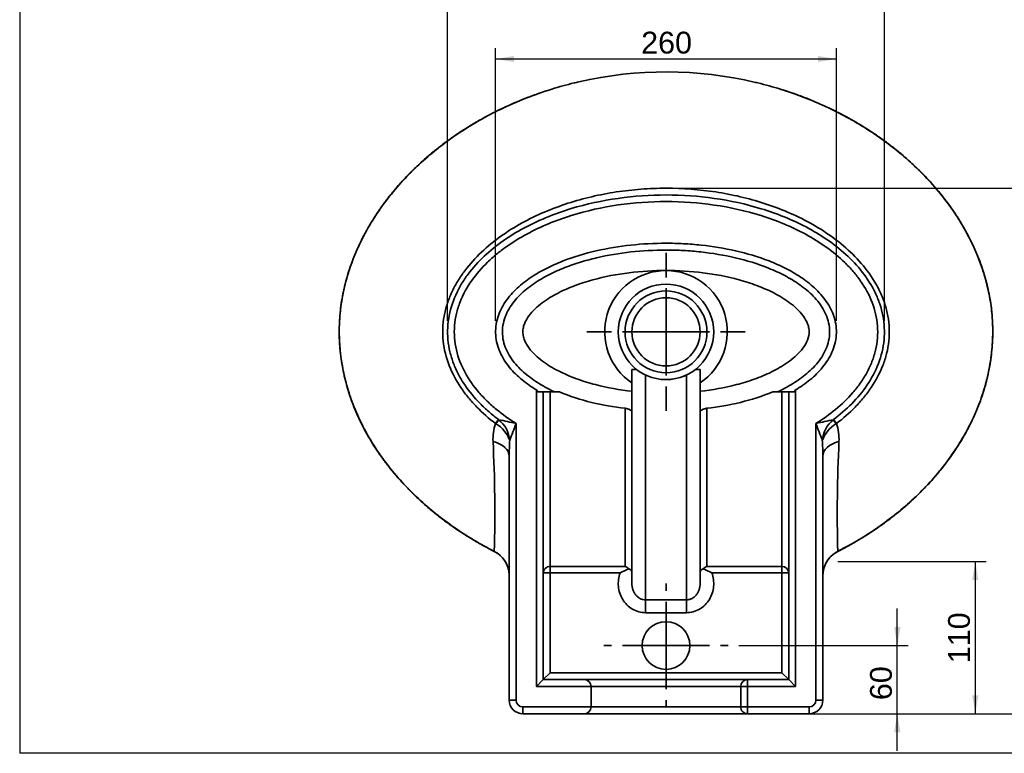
# Paper-space layout 'Foglio1' of a CAD drawing. Header units: millimetres. Extents: x 87 to 2279, y 58 to 1623.
# Tile 1 of 6: x 87 to 809, y 58 to 596. Entities that reach past the tile are written whole.
import ezdxf
from ezdxf.enums import TextEntityAlignment as Align
from ezdxf.lldxf.tags import DXFTag

# ---------------------------------------------------------------- set-up
doc = ezdxf.new("R2010")
doc.units = ezdxf.units.MM
for name, color, linetype in [('1', 7, 'Continuous'), ('Default', 7, 'Continuous'), ('Predefinito', 7, 'Continuous')]:
    doc.layers.add(name, color=color, linetype=linetype)
for name, color, linetype, lineweight in [('assi', 1, 'DASHDOT', 35), ('tangente', 2, 'Continuous', 35), ('visibile', 7, 'Continuous', 35)]:
    doc.layers.add(name, color=color, linetype=linetype, lineweight=lineweight)
doc.styles.add('SEACAD_Arial', font='ARIAL.TTF')
tags = doc.linetypes.add('DASHDOT', pattern=[25.4, 12.7, -6.35, 0, -6.35]).pattern_tags.tags
tags[10:11] = [DXFTag(74, 4), DXFTag(75, 0), DXFTag(340, '0'), DXFTag(46, 0.0), DXFTag(50, 0.0), DXFTag(44, 0.0), DXFTag(45, 0.0)]
tags[8:9] = [DXFTag(74, 4), DXFTag(75, 0), DXFTag(340, '0'), DXFTag(46, 0.0), DXFTag(50, 0.0), DXFTag(44, 0.0), DXFTag(45, 0.0)]
tags[6:7] = [DXFTag(74, 4), DXFTag(75, 0), DXFTag(340, '0'), DXFTag(46, 0.0), DXFTag(50, 0.0), DXFTag(44, 0.0), DXFTag(45, 0.0)]
tags[4:5] = [DXFTag(74, 4), DXFTag(75, 0), DXFTag(340, '0'), DXFTag(46, 0.0), DXFTag(50, 0.0), DXFTag(44, 0.0), DXFTag(45, 0.0)]
doc.dimstyles.new('ISO_PALLINATURA', dxfattribs={"dimtxt": 16, "dimasz": 13.6, "dimexe": 8, "dimexo": 8, "dimgap": 8, "dimtad": 0, "dimtih": 1, "dimtoh": 1, "dimtxsty": 'SEACAD_Arial', "dimblk1": '_SE_FILLED', "dimblk2": '_SE_FILLED', "dimsah": 1, "dimcen": 8, "dimadec": 0, "dimazin": 0, "dimtfac": 1, "dimtofl": 0, "dimtmove": 0, "dimatfit": 3, "dimfxl": 1, "dimtolj": 1, "dimarcsym": 0})

# ---------------------------------------------------------------- blocks, each defined once
blk = doc.blocks.new('SE6')
at = {"layer": 'tangente'}
for p, q in [((545.95, 335.66), (545.95, 170.77)), ((575.95, 170.77), (575.95, 335.66)), ((465.95, 107.28), (465.95, 324.73)), ((475.95, 323.22), (475.95, 195.26)), ((645.95, 195.26), (645.95, 323.22)), ((655.95, 324.73), (655.95, 107.28)), ((530.95, 195.26), (530.95, 311.24)), ((590.95, 311.24), (590.95, 195.26)), ((435.92, 300.05), (436.23, 299.85)), ((438.06, 303), (438.2, 302.9)), ((450.95, 300.13), (450.95, 97.28)), ((670.95, 97.28), (670.95, 300.13)), ((683.71, 302.9), (683.85, 303)), ((685.99, 300.05), (685.67, 299.85)), ((434.94, 206.31), (434.96, 206.34)), ((686.95, 206.34), (686.97, 206.31)), ((475.95, 195.26), (530.95, 195.26)), ((475.95, 190.56), (475.95, 195.26)), ((590.95, 195.26), (645.95, 195.26)), ((645.95, 195.26), (645.95, 190.56)), ((475.95, 190.56), (470.95, 190.56)), ((475.95, 190.56), (475.95, 117.28)), ((527.31, 190.56), (475.95, 190.56)), ((645.95, 190.56), (594.6, 190.56)), ((645.95, 117.28), (645.95, 190.56)), ((645.95, 190.56), (650.95, 190.56)), ((545.95, 170.77), (575.95, 170.77)), ((545.95, 170.77), (545.95, 161.35)), ((575.95, 170.77), (575.95, 161.35)), ((575.95, 161.35), (545.95, 161.35)), ((475.95, 117.28), (645.95, 117.28)), ((620.75, 107.28), (620.75, 112.28)), ((505.95, 107.28), (465.95, 107.28)), ((615.76, 107.28), (505.95, 107.28)), ((615.76, 92.28), (615.76, 107.28)), ((615.76, 107.28), (620.75, 107.28)), ((620.75, 107.28), (620.75, 92.28)), ((655.95, 107.28), (620.75, 107.28)), ((445.95, 97.28), (450.95, 97.28)), ((670.95, 97.28), (675.95, 97.28)), ((455.95, 92.28), (505.95, 92.28)), ((455.95, 92.28), (455.95, 87.28)), ((505.95, 92.28), (615.76, 92.28)), ((615.76, 92.28), (620.75, 92.28)), ((620.75, 92.28), (665.95, 92.28)), ((620.75, 87.28), (620.75, 92.28)), ((665.95, 87.28), (665.95, 92.28))]:
    blk.add_line(p, q, dxfattribs=at)
blk.add_circle((560.95, 367.28), 30, dxfattribs=at)
for centre, radius, start, end in [((560.95, 367.28), 45, 90, 236.25101), ((560.95, 367.28), 45, 303.74899, 90), ((471.19, 288.35), 37.16, 161.65743, 182.29186), ((424.79, 280.13), 22.81, 19.57124, 59.87412), ((1311.1, 4292.6), 4084.08, 257.65882, 257.84192), ((425.1, 286.18), 21.23, 4.27763, 51.9182), ((79.31, 433.69), 394.92, 338.31519, 340.23253), ((-189.19, 4292.6), 4084.08, 282.15808, 282.34118), ((1042.6, 433.69), 394.92, 199.76747, 201.68481), ((696.8, 286.18), 21.23, 128.08181, 175.72236), ((697.21, 280.05), 22.92, 120.22838, 160.32627), ((650.72, 288.35), 37.16, 357.70814, 18.34257), ((-582.61, 235.29), 1017.98, 358.37035, 2.9042), ((646.04, 276.39), 200.08, 176.74125, 180.09177), ((475.87, 276.39), 200.08, 359.90825, 3.25873), ((1786.24, 234.38), 1099.65, 177.26423, 181.46122), ((425.73, 188.34), 20.23, 3.64195, 62.84569), ((696.18, 188.35), 20.22, 117.14716, 180.07671), ((455.95, 97.28), 5, 180, 270), ((665.95, 97.28), 5, 270, 0)]:
    blk.add_arc(centre, radius, start, end, dxfattribs=at)
for centre, major_axis, ratio, start_param, end_param in [((432.17, 295.16), (5.99, 8.01), 0.009283, -0.907206, -0.198501), ((432.32, 295.05), (5.93, 8.05), 0.03767, -0.903528, -0.198935), ((689.59, 295.05), (-5.93, 8.05), 0.03767, 0.198935, 0.903528), ((689.74, 295.16), (-5.99, 8.01), 0.009283, 0.198501, 0.907206), ((425.95, 276.07), (-20, 0), 0.590544, 3.141593, 4.294935), ((695.95, 276.07), (-20, 0), 0.590544, 5.129843, 6.283185), ((475.95, 190.56), (5, 0), 0.941155, 1.570796, 3.141593), ((645.95, 190.56), (-5, 0), 0.941155, 3.141593, 4.712389), ((620.75, 107.28), (0, -5), 0.996522, 3.141593, 4.712389), ((620.75, 92.28), (0, 5), 0.996522, 1.570796, 3.141593)]:
    blk.add_ellipse(centre, major_axis=major_axis, ratio=ratio, start_param=start_param, end_param=end_param, dxfattribs=at)
for points, knots in [([(471.62, 543.51), (468.04, 542.32), (464.48, 541.05), (450.33, 535.67), (440.02, 531), (425.05, 522.98), (420.14, 520.14), (410.5, 514.11), (405.76, 510.91), (391.94, 500.87), (383.29, 493.58), (371.22, 481.7), (367.35, 477.58), (359.93, 469), (356.38, 464.52), (346.32, 450.63), (340.51, 440.87), (333.32, 425.42), (331.16, 420.11), (327.45, 409.28), (325.89, 403.79), (323.42, 392.64), (322.5, 386.96), (321.36, 375.57), (321.14, 369.82), (321.53, 352.69), (323.17, 341.55), (327.47, 325.2), (329.21, 319.82), (333.3, 309.17), (335.63, 303.94), (343.33, 288.78), (349.4, 279.26), (363.23, 261.26), (371.01, 252.76), (387.65, 237.2), (396.48, 230.14), (415.05, 217.3), (424.79, 211.51), (434.96, 206.34)], [0.5834081, 0.5834081, 0.5834081, 0.5834081, 0.59375, 0.59375, 0.625, 0.625, 0.640625, 0.640625, 0.65625, 0.65625, 0.6875, 0.6875, 0.703125, 0.703125, 0.71875, 0.71875, 0.75, 0.75, 0.765625, 0.765625, 0.78125, 0.78125, 0.796875, 0.796875, 0.8125, 0.8125, 0.84375, 0.84375, 0.859375, 0.859375, 0.875, 0.875, 0.90625, 0.90625, 0.9375, 0.9375, 0.96875, 0.96875, 1, 1, 1, 1]), ([(686.95, 206.34), (697.14, 211.52), (706.96, 217.35), (725.74, 230.38), (734.58, 237.48), (751.05, 252.93), (758.7, 261.27), (769.14, 274.88), (772.42, 279.57), (778.5, 289.19), (781.31, 294.12), (786.43, 304.27), (788.74, 309.47), (792.82, 320.19), (794.56, 325.62), (798.83, 342.06), (800.44, 353.25), (800.76, 370.43), (800.51, 376.17), (799.33, 387.5), (798.4, 393.11), (795.89, 404.26), (794.3, 409.8), (790.57, 420.56), (788.43, 425.8), (783.62, 436.05), (780.96, 441.06), (775.15, 450.83), (771.98, 455.62), (761.92, 469.47), (754.47, 477.99), (742.37, 489.87), (738.17, 493.68), (729.48, 501), (724.96, 504.53), (711.11, 514.55), (701.52, 520.5), (681.7, 531.08), (671.46, 535.72), (656.46, 541.42), (651.95, 543), (647.38, 544.47)], [0, 0, 0, 0, 0.03125, 0.03125, 0.0625, 0.0625, 0.09375, 0.09375, 0.109375, 0.109375, 0.125, 0.125, 0.140625, 0.140625, 0.15625, 0.15625, 0.1875, 0.1875, 0.203125, 0.203125, 0.21875, 0.21875, 0.234375, 0.234375, 0.25, 0.25, 0.265625, 0.265625, 0.28125, 0.28125, 0.3125, 0.3125, 0.328125, 0.328125, 0.34375, 0.34375, 0.375, 0.375, 0.40625, 0.40625, 0.4194424, 0.4194424, 0.4194424, 0.4194424]), ([(435.92, 300.05), (431.05, 303.78), (426.45, 307.81), (420.05, 314.37), (418, 316.64), (414.1, 321.38), (412.23, 323.87), (407.06, 331.52), (404.15, 336.92), (399.65, 348.46), (398.15, 354.4), (397.18, 363.53), (397.07, 366.64), (397.31, 372.81), (397.65, 375.86), (398.74, 381.89), (399.5, 384.88), (401.41, 390.77), (402.54, 393.62), (405.12, 399.17), (406.57, 401.86), (409.75, 407.1), (411.5, 409.66), (417.05, 417.04), (421.17, 421.55), (430.04, 429.94), (434.82, 433.82), (444.82, 440.96), (450.01, 444.19), (460.69, 450.08), (466.19, 452.74), (477.46, 457.54), (483.24, 459.69), (500.66, 465.31), (512.47, 468.04), (530.48, 470.78), (536.52, 471.47), (548.71, 472.39), (554.86, 472.62), (573.28, 472.62), (585.42, 471.69), (603.42, 468.95), (609.39, 467.81), (621.25, 465.04), (627.16, 463.41), (644.68, 457.74), (655.9, 453.01), (671.89, 444.2), (677.07, 440.97), (687.11, 433.81), (691.86, 429.95), (700.73, 421.57), (704.85, 417.05), (712.28, 407.17), (715.5, 401.94), (719.39, 393.58), (720.53, 390.68), (722.42, 384.83), (723.17, 381.87), (724.26, 375.87), (724.6, 372.83), (724.84, 366.67), (724.73, 363.55), (724.08, 357.45), (723.54, 354.43), (722.06, 348.45), (721.1, 345.49), (717.75, 336.9), (714.84, 331.52), (709.67, 323.86), (707.81, 321.38), (703.91, 316.65), (701.87, 314.38), (695.48, 307.82), (690.87, 303.79), (685.99, 300.05)], [0, 0, 0, 0, 0.03125, 0.03125, 0.046875, 0.046875, 0.0625, 0.0625, 0.09375, 0.09375, 0.125, 0.125, 0.140625, 0.140625, 0.15625, 0.15625, 0.171875, 0.171875, 0.1875, 0.1875, 0.203125, 0.203125, 0.21875, 0.21875, 0.25, 0.25, 0.28125, 0.28125, 0.3125, 0.3125, 0.34375, 0.34375, 0.375, 0.375, 0.4375, 0.4375, 0.46875, 0.46875, 0.5, 0.5, 0.5625, 0.5625, 0.59375, 0.59375, 0.625, 0.625, 0.6875, 0.6875, 0.71875, 0.71875, 0.75, 0.75, 0.78125, 0.78125, 0.8125, 0.8125, 0.828125, 0.828125, 0.84375, 0.84375, 0.859375, 0.859375, 0.875, 0.875, 0.890625, 0.890625, 0.90625, 0.90625, 0.9375, 0.9375, 0.953125, 0.953125, 0.96875, 0.96875, 1, 1, 1, 1]), ([(438.06, 303), (435.69, 304.78), (433.37, 306.64), (428.87, 310.54), (426.68, 312.59), (420.43, 318.94), (416.65, 323.48), (411.68, 330.86), (410.13, 333.43), (407.35, 338.73), (406.13, 341.44), (404.03, 346.98), (403.15, 349.81), (401.78, 355.62), (401.3, 358.6), (400.75, 364.56), (400.69, 367.58), (401.01, 373.54), (401.37, 376.48), (403.08, 385.21), (405.05, 390.94), (408.94, 398.97), (410.39, 401.56), (413.57, 406.61), (415.31, 409.06), (420.82, 416.08), (424.89, 420.36), (433.67, 428.3), (438.41, 431.98), (448.23, 438.64), (453.31, 441.64), (463.75, 447.1), (469.11, 449.55), (480.09, 453.96), (485.72, 455.94), (502.72, 461.09), (514.21, 463.56), (537.45, 466.86), (549.21, 467.68), (572.97, 467.67), (584.72, 466.83), (607.94, 463.52), (619.41, 461.04), (636.39, 455.87), (642.03, 453.89), (653.03, 449.45), (658.41, 446.98), (668.9, 441.47), (674.04, 438.42), (683.84, 431.73), (688.49, 428.1), (697.2, 420.18), (701.27, 415.88), (708.63, 406.43), (711.8, 401.43), (715.66, 393.39), (716.8, 390.61), (718.7, 384.95), (719.45, 382.08), (720.57, 376.28), (720.92, 373.34), (721.22, 367.38), (721.15, 364.35), (720.31, 355.45), (718.92, 349.69), (714.65, 338.48), (711.85, 333.26), (705.23, 323.44), (701.36, 318.82), (693.05, 310.39), (688.58, 306.55), (683.85, 303)], [0, 0, 0, 0, 0.015625, 0.015625, 0.03125, 0.03125, 0.0625, 0.0625, 0.078125, 0.078125, 0.09375, 0.09375, 0.109375, 0.109375, 0.125, 0.125, 0.140625, 0.140625, 0.15625, 0.15625, 0.1875, 0.1875, 0.203125, 0.203125, 0.21875, 0.21875, 0.25, 0.25, 0.28125, 0.28125, 0.3125, 0.3125, 0.34375, 0.34375, 0.375, 0.375, 0.4375, 0.4375, 0.5, 0.5, 0.5625, 0.5625, 0.625, 0.625, 0.65625, 0.65625, 0.6875, 0.6875, 0.71875, 0.71875, 0.75, 0.75, 0.78125, 0.78125, 0.8125, 0.8125, 0.828125, 0.828125, 0.84375, 0.84375, 0.859375, 0.859375, 0.875, 0.875, 0.90625, 0.90625, 0.9375, 0.9375, 0.96875, 0.96875, 1, 1, 1, 1]), ([(670.95, 300.13), (676.01, 303.27), (680.85, 306.7), (689.94, 314.21), (694.2, 318.29), (700.05, 325.06), (701.9, 327.41), (705.3, 332.26), (706.87, 334.77), (709.7, 339.96), (710.96, 342.65), (713.13, 348.24), (714.02, 351.08), (715.36, 356.84), (715.82, 359.75), (716.3, 365.67), (716.3, 368.7), (715.62, 377.59), (714.26, 383.36), (709.95, 394.54), (707.09, 399.73), (701.99, 407.03), (700.14, 409.39), (696.25, 413.9), (694.22, 416.05), (687.87, 422.21), (683.32, 425.95), (673.7, 432.84), (668.61, 435.99), (658.2, 441.65), (652.86, 444.19), (641.92, 448.74), (636.31, 450.77), (619.36, 456.08), (607.91, 458.61), (584.71, 462.01), (572.98, 462.86), (549.23, 462.88), (537.48, 462.04), (514.27, 458.67), (502.8, 456.14), (485.83, 450.85), (480.22, 448.83), (469.31, 444.31), (463.99, 441.79), (453.63, 436.19), (448.6, 433.1), (441.33, 427.93), (438.95, 426.11), (434.37, 422.34), (432.15, 420.37), (425.78, 414.22), (421.87, 409.77), (414.97, 399.99), (412.08, 394.78), (408.82, 386.44), (407.91, 383.56), (406.56, 377.79), (406.09, 374.86), (405.61, 368.93), (405.61, 365.91), (406.06, 359.94), (406.52, 356.96), (408.55, 348.24), (410.72, 342.72), (416.43, 332.19), (419.88, 327.36), (425.67, 320.64), (427.71, 318.49), (431.98, 314.35), (434.22, 312.35), (441.09, 306.68), (445.92, 303.25), (450.95, 300.13)], [0, 0, 0, 0, 0.03125, 0.03125, 0.0625, 0.0625, 0.078125, 0.078125, 0.09375, 0.09375, 0.109375, 0.109375, 0.125, 0.125, 0.140625, 0.140625, 0.15625, 0.15625, 0.1875, 0.1875, 0.21875, 0.21875, 0.234375, 0.234375, 0.25, 0.25, 0.28125, 0.28125, 0.3125, 0.3125, 0.34375, 0.34375, 0.375, 0.375, 0.4375, 0.4375, 0.5, 0.5, 0.5625, 0.5625, 0.625, 0.625, 0.65625, 0.65625, 0.6875, 0.6875, 0.71875, 0.71875, 0.734375, 0.734375, 0.75, 0.75, 0.78125, 0.78125, 0.8125, 0.8125, 0.828125, 0.828125, 0.84375, 0.84375, 0.859375, 0.859375, 0.875, 0.875, 0.90625, 0.90625, 0.9375, 0.9375, 0.953125, 0.953125, 0.96875, 0.96875, 1, 1, 1, 1]), ([(465.95, 324.73), (462.28, 326.95), (458.74, 329.39), (452.06, 334.85), (448.89, 337.91), (444.75, 342.94), (443.47, 344.69), (441.14, 348.38), (440.09, 350.32), (438.34, 354.28), (437.62, 356.31), (436.55, 360.5), (436.19, 362.68), (435.89, 367.06), (435.94, 369.27), (436.46, 373.58), (436.91, 375.7), (438.18, 379.87), (439, 381.92), (440.92, 385.81), (442.03, 387.67), (444.47, 391.26), (445.83, 392.99), (448.7, 396.27), (450.21, 397.82), (454.95, 402.24), (458.38, 404.89), (465.62, 409.74), (469.38, 411.9), (477.06, 415.8), (481, 417.55), (493.03, 422.27), (501.39, 424.76), (518.19, 428.61), (526.65, 429.99), (543.67, 431.82), (552.24, 432.28), (565.16, 432.28), (569.5, 432.17), (578.13, 431.71), (582.42, 431.37), (595.21, 430), (603.64, 428.62), (620.27, 424.82), (628.48, 422.4), (640.55, 417.7), (644.56, 415.94), (652.31, 412.02), (656.06, 409.88), (663.25, 405.1), (666.68, 402.47), (671.5, 398.01), (673.05, 396.45), (675.94, 393.17), (677.29, 391.46), (679.76, 387.86), (680.9, 385.96), (682.84, 382.06), (683.66, 380.05), (684.95, 375.91), (685.42, 373.77), (685.96, 369.39), (686.02, 367.17), (685.59, 360.62), (684.47, 356.32), (681.84, 350.36), (680.8, 348.42), (678.47, 344.73), (677.19, 342.98), (674.44, 339.63), (672.98, 338.04), (669.88, 335), (668.24, 333.54), (663.2, 329.4), (659.64, 326.95), (655.95, 324.73)], [0, 0, 0, 0, 0.03125, 0.03125, 0.0625, 0.0625, 0.078125, 0.078125, 0.09375, 0.09375, 0.109375, 0.109375, 0.125, 0.125, 0.140625, 0.140625, 0.15625, 0.15625, 0.171875, 0.171875, 0.1875, 0.1875, 0.203125, 0.203125, 0.21875, 0.21875, 0.25, 0.25, 0.28125, 0.28125, 0.3125, 0.3125, 0.375, 0.375, 0.4375, 0.4375, 0.5, 0.5, 0.53125, 0.53125, 0.5625, 0.5625, 0.625, 0.625, 0.6875, 0.6875, 0.71875, 0.71875, 0.75, 0.75, 0.78125, 0.78125, 0.796875, 0.796875, 0.8125, 0.8125, 0.828125, 0.828125, 0.84375, 0.84375, 0.859375, 0.859375, 0.875, 0.875, 0.90625, 0.90625, 0.921875, 0.921875, 0.9375, 0.9375, 0.953125, 0.953125, 0.96875, 0.96875, 1, 1, 1, 1]), ([(560.95, 412.28), (551.85, 412.28), (542.8, 411.73), (524.9, 409.51), (516.03, 407.83), (502.9, 404.24), (498.53, 402.85), (490, 399.66), (485.84, 397.85), (479.79, 394.74), (477.8, 393.64), (473.91, 391.26), (472, 389.98), (468.34, 387.24), (466.58, 385.78), (463.29, 382.62), (461.74, 380.91), (459.02, 377.2), (457.86, 375.23), (456.64, 371.97), (456.34, 370.87), (455.97, 368.61), (455.91, 367.44), (456.06, 365.14), (456.27, 363.99), (456.91, 361.77), (457.33, 360.71), (458.82, 357.64), (460.12, 355.73), (464.5, 350.41), (468.05, 347.41), (475.48, 342.18), (479.43, 339.93), (487.62, 335.91), (491.86, 334.15), (500.45, 331.08), (504.84, 329.75), (518.08, 326.29), (526.98, 324.71), (535.95, 323.69)], [0, 0, 0, 0, 0.125, 0.125, 0.25, 0.25, 0.3125, 0.3125, 0.375, 0.375, 0.40625, 0.40625, 0.4375, 0.4375, 0.46875, 0.46875, 0.5, 0.5, 0.53125, 0.53125, 0.546875, 0.546875, 0.5625, 0.5625, 0.578125, 0.578125, 0.59375, 0.59375, 0.625, 0.625, 0.6875, 0.6875, 0.75, 0.75, 0.8125, 0.8125, 0.875, 0.875, 1, 1, 1, 1]), ([(585.95, 323.69), (594.95, 324.71), (603.85, 326.3), (617.01, 329.73), (621.37, 331.05), (630, 334.13), (634.21, 335.87), (642.38, 339.87), (646.34, 342.12), (651.97, 346.08), (653.79, 347.49), (657.21, 350.52), (658.83, 352.14), (661.76, 355.69), (663.07, 357.61), (665.07, 361.73), (665.77, 363.98), (666, 367.44), (665.94, 368.61), (665.57, 370.88), (665.25, 372), (664.03, 375.26), (662.87, 377.22), (660.16, 380.92), (658.6, 382.64), (655.28, 385.82), (653.5, 387.3), (647.98, 391.41), (644.08, 393.74), (636.02, 397.88), (631.85, 399.68), (623.31, 402.87), (618.94, 404.26), (605.82, 407.85), (596.97, 409.52), (579.09, 411.74), (570.06, 412.28), (560.95, 412.28)], [0, 0, 0, 0, 0.125, 0.125, 0.1875, 0.1875, 0.25, 0.25, 0.3125, 0.3125, 0.34375, 0.34375, 0.375, 0.375, 0.40625, 0.40625, 0.4375, 0.4375, 0.453125, 0.453125, 0.46875, 0.46875, 0.5, 0.5, 0.53125, 0.53125, 0.5625, 0.5625, 0.625, 0.625, 0.6875, 0.6875, 0.75, 0.75, 0.875, 0.875, 1, 1, 1, 1]), ([(545.95, 161.35), (544.25, 161.35), (542.58, 161.58), (539.33, 162.47), (537.75, 163.14), (534.85, 164.84), (533.49, 165.89), (531.1, 168.26), (530.06, 169.6), (528.3, 172.5), (527.6, 174.03), (526.55, 177.24), (526.21, 178.91), (525.9, 182.26), (525.93, 183.97), (526.35, 187.32), (526.73, 188.96), (527.31, 190.56)], [0, 0, 0, 0, 0.125, 0.125, 0.25, 0.25, 0.375, 0.375, 0.5, 0.5, 0.625, 0.625, 0.75, 0.75, 0.875, 0.875, 1, 1, 1, 1]), ([(594.6, 190.56), (595.17, 188.96), (595.56, 187.32), (595.98, 183.97), (596.01, 182.25), (595.7, 178.91), (595.36, 177.25), (594.31, 174.03), (593.61, 172.5), (591.87, 169.62), (590.81, 168.27), (588.43, 165.9), (587.09, 164.86), (584.16, 163.14), (582.62, 162.48), (579.36, 161.58), (577.66, 161.35), (575.95, 161.35)], [0, 0, 0, 0, 0.125, 0.125, 0.25, 0.25, 0.375, 0.375, 0.5, 0.5, 0.625, 0.625, 0.75, 0.75, 0.875, 0.875, 1, 1, 1, 1]), ([(545.95, 170.77), (545.21, 170.77), (544.48, 170.87), (543.42, 171.15), (543.07, 171.26), (542.38, 171.54), (542.05, 171.69), (541.09, 172.22), (540.5, 172.64), (539.4, 173.61), (538.91, 174.14), (538.27, 175), (538.06, 175.3), (537.69, 175.92), (537.51, 176.23), (537.03, 177.19), (536.77, 177.86), (536.46, 178.88), (536.37, 179.22), (536.22, 179.92), (536.16, 180.27), (536, 181.32), (535.95, 182.02), (535.95, 182.73)], [0, 0, 0, 0, 0.125, 0.125, 0.1875, 0.1875, 0.25, 0.25, 0.375, 0.375, 0.5, 0.5, 0.5625, 0.5625, 0.625, 0.625, 0.75, 0.75, 0.8125, 0.8125, 0.875, 0.875, 1, 1, 1, 1]), ([(575.95, 170.77), (576.33, 170.77), (576.7, 170.8), (577.43, 170.89), (577.8, 170.97), (578.87, 171.25), (579.55, 171.52), (580.51, 172.05), (580.82, 172.24), (581.42, 172.67), (581.71, 172.9), (582.52, 173.61), (583, 174.15), (583.65, 175.01), (583.85, 175.31), (584.23, 175.93), (584.4, 176.24), (584.87, 177.2), (585.13, 177.86), (585.45, 178.88), (585.54, 179.23), (585.69, 179.92), (585.75, 180.27), (585.9, 181.32), (585.95, 182.02), (585.95, 182.73)], [0, 0, 0, 0, 0.0625, 0.0625, 0.125, 0.125, 0.25, 0.25, 0.3125, 0.3125, 0.375, 0.375, 0.5, 0.5, 0.5625, 0.5625, 0.625, 0.625, 0.75, 0.75, 0.8125, 0.8125, 0.875, 0.875, 1, 1, 1, 1])]:
    blk.add_open_spline(points, degree=3, knots=knots, dxfattribs=at)
at = {"layer": 'visibile'}
for p, q in [((535.95, 182.73), (535.95, 339.72)), ((535.95, 339.72), (539.38, 339.72)), ((582.53, 339.72), (585.95, 339.72)), ((585.95, 339.72), (585.95, 182.73)), ((466.81, 323.22), (479.5, 323.22)), ((470.95, 323.22), (470.95, 112.28)), ((482.71, 323.22), (479.5, 323.22)), ((642.4, 323.22), (639.2, 323.22)), ((642.4, 323.22), (655.1, 323.22)), ((650.95, 112.28), (650.95, 323.22)), ((445.95, 97.28), (445.95, 276.07)), ((675.95, 276.07), (675.95, 97.28)), ((475.95, 117.28), (470.95, 112.28)), ((645.95, 117.28), (650.95, 112.28)), ((465.95, 107.28), (470.95, 112.28)), ((470.95, 112.28), (501.16, 112.28)), ((501.16, 112.28), (620.75, 112.28)), ((620.75, 112.28), (650.95, 112.28)), ((655.95, 107.28), (650.95, 112.28)), ((505.95, 92.28), (505.95, 107.28)), ((501.16, 87.28), (455.95, 87.28)), ((620.75, 87.28), (501.16, 87.28)), ((665.95, 87.28), (620.75, 87.28))]:
    blk.add_line(p, q, dxfattribs=at)
for centre, radius in [((560.95, 367.28), 35), ((560.95, 367.28), 25), ((560.95, 137.28), 17.5)]:
    blk.add_circle(centre, radius, dxfattribs=at)
for centre, radius, start, end in [((561, 274.28), 283.66, 76.65051, 103.03386), ((560.95, 367.28), 35, 244.62307, 245.38387), ((560.95, 367.28), 35, 268.50329, 279.33642), ((560.95, 367.28), 35, 291.14436, 295.37693), ((679.99, 445.54), 245.78, 209.44349, 209.84809), ((550.08, 491.41), 181.18, 248.17096, 263.9417), ((571.32, 493.47), 183.29, 276.1495, 291.73785), ((441.92, 445.54), 245.78, 330.15191, 330.55651), ((528.51, 188.14), 7.54, 46.04617, 71.07534), ((593.4, 188.14), 7.54, 108.92466, 133.95383), ((554.12, 141.49), 55.92, 111.37454, 118.65405), ((532.15, 190.11), 3.8, 1.71127, 65.3232), ((589.73, 190.12), 3.78, 114.45294, 178.51258), ((567.79, 141.49), 55.92, 61.34595, 68.62546), ((500.96, 107.29), 4.99, 359.88698, 87.67093), ((455.95, 97.28), 10, 180, 270), ((665.95, 97.28), 10, 270, 0), ((500.96, 92.27), 4.99, 272.32907, 0.11302)]:
    blk.add_arc(centre, radius, start, end, dxfattribs=at)
for points, knots in [([(497.02, 550.66), (495.85, 550.39), (494.67, 550.11), (488.01, 548.48), (482.55, 546.97), (475.28, 544.71), (473.45, 544.12), (471.62, 543.51)], [0.55916524, 0.55916524, 0.55916524, 0.55916524, 0.5625, 0.5625, 0.578125, 0.578125, 0.58340806, 0.58340806, 0.58340806, 0.58340806]), ([(647.38, 544.47), (646.54, 544.74), (645.7, 545), (639.42, 546.95), (633.91, 548.48), (627.74, 549.98), (627.12, 550.13), (626.49, 550.28)], [0.41944244, 0.41944244, 0.41944244, 0.41944244, 0.421875, 0.421875, 0.4375, 0.4375, 0.43926054, 0.43926054, 0.43926054, 0.43926054]), ([(469.86, 542.91), (469.2, 542.69), (465.6, 541.5), (458.6, 538.88), (449.59, 535.19), (440.7, 531.16), (432.06, 526.85), (423.65, 522.25), (415.48, 517.37), (407.55, 512.23), (399.9, 506.84), (392.56, 501.23), (385.57, 495.44), (378.93, 489.46), (372.63, 483.32), (366.68, 476.99), (361.05, 470.5), (355.76, 463.83), (350.83, 457.06), (346.3, 450.19), (342.16, 443.28), (338.39, 436.28), (334.98, 429.21), (331.95, 422.09), (329.3, 414.93), (327.02, 407.76), (325.12, 400.6), (323.6, 393.44), (322.45, 386.33), (321.69, 379.3), (321.3, 372.32), (321.24, 365.33), (321.54, 358.27), (322.18, 351.17), (323.18, 344.05), (324.53, 336.93), (326.22, 329.83), (328.27, 322.78), (330.66, 315.81), (333.38, 308.95), (336.45, 302.17), (339.86, 295.43), (343.64, 288.7), (347.78, 282.04), (352.27, 275.46), (357.11, 268.98), (362.29, 262.6), (367.82, 256.35), (373.67, 250.24), (379.85, 244.28), (386.37, 238.47), (393.21, 232.83), (400.36, 227.38), (407.78, 222.16), (415.49, 217.16), (423.41, 212.46), (430.1, 208.75), (433.75, 206.93), (434.96, 206.34)], [0.0039256, 0.0039256, 0.0039256, 0.0039256, 0.0085755, 0.0303314, 0.051925, 0.0733536, 0.094617, 0.115718, 0.1366617, 0.1574352, 0.1781143, 0.1984477, 0.2184147, 0.2380532, 0.2574028, 0.2765033, 0.2953954, 0.3141201, 0.3327296, 0.3507044, 0.3684154, 0.3859157, 0.403188, 0.4202216, 0.437012, 0.4535606, 0.4698746, 0.485966, 0.5018668, 0.5173901, 0.5326214, 0.5480109, 0.5635544, 0.5792466, 0.5950783, 0.6110363, 0.627104, 0.6432615, 0.6594865, 0.6757547, 0.6919506, 0.7086259, 0.7256333, 0.7428898, 0.7604118, 0.7782102, 0.7962904, 0.8146521, 0.8332883, 0.8521848, 0.8713224, 0.8909266, 0.9107129, 0.9306823, 0.9508587, 0.9712648, 0.9919219, 1, 1, 1, 1]), ([(687.13, 206.44), (688.44, 207.09), (692.26, 209), (699.18, 212.86), (707.28, 217.73), (715.18, 222.9), (722.77, 228.3), (730.05, 233.92), (737, 239.73), (743.61, 245.73), (749.9, 251.92), (755.85, 258.28), (761.46, 264.81), (766.71, 271.46), (771.58, 278.24), (776.08, 285.1), (780.2, 292.05), (783.94, 299.07), (787.31, 306.14), (790.27, 313.21), (792.83, 320.29), (795.02, 327.36), (796.85, 334.5), (798.33, 341.69), (799.45, 348.9), (800.22, 356.11), (800.62, 363.31), (800.66, 370.46), (800.35, 377.55), (799.68, 384.56), (798.66, 391.46), (797.3, 398.35), (795.59, 405.26), (793.52, 412.21), (791.09, 419.15), (788.3, 426.08), (785.16, 432.97), (781.66, 439.82), (777.82, 446.59), (773.62, 453.28), (769.09, 459.86), (764.23, 466.31), (759.03, 472.65), (753.48, 478.88), (747.58, 484.98), (741.37, 490.93), (734.83, 496.7), (727.98, 502.29), (720.82, 507.69), (713.37, 512.89), (705.62, 517.87), (697.58, 522.64), (689.26, 527.17), (680.71, 531.43), (671.95, 535.4), (663.07, 539.05), (654.69, 542.16), (649.8, 543.74), (647.4, 544.51)], [0.0004047, 0.0004047, 0.0004047, 0.0004047, 0.0092725, 0.0302344, 0.0510484, 0.0716664, 0.092047, 0.1121559, 0.1319667, 0.1514618, 0.1707241, 0.1898011, 0.2086154, 0.2271474, 0.2453866, 0.2633305, 0.2809835, 0.2983563, 0.3154649, 0.3323535, 0.3486374, 0.3647961, 0.3809065, 0.3969494, 0.4129076, 0.4287671, 0.4445168, 0.4601495, 0.4756617, 0.4910536, 0.5062958, 0.5214549, 0.5370941, 0.5529437, 0.569021, 0.585336, 0.6018937, 0.618694, 0.6357309, 0.652992, 0.6704583, 0.6880834, 0.7059783, 0.7242685, 0.7428028, 0.7615954, 0.780655, 0.799986, 0.8195881, 0.8394553, 0.859568, 0.8799895, 0.900778, 0.9216697, 0.9426696, 0.9637804, 0.9850031, 1, 1, 1, 1]), ([(642.4, 323.22), (646.34, 325.03), (650.15, 327.04), (657.49, 331.52), (661.01, 334), (667.64, 339.62), (670.69, 342.72), (674.58, 347.9), (675.78, 349.74), (677.85, 353.57), (678.72, 355.56), (680.07, 359.7), (680.54, 361.85), (681.01, 366.18), (681.01, 368.39), (680.29, 374.95), (678.87, 379.11), (674.68, 386.84), (672, 390.29), (667.44, 394.99), (665.83, 396.48), (662.52, 399.28), (660.81, 400.59), (655.54, 404.33), (651.85, 406.55), (644.2, 410.58), (640.23, 412.4), (628.22, 417.23), (620.05, 419.7), (603.48, 423.57), (595.08, 424.97), (582.33, 426.36), (578.05, 426.71), (569.45, 427.17), (565.13, 427.28), (552.24, 427.28), (543.7, 426.82), (526.73, 424.95), (518.3, 423.55), (505.75, 420.6), (501.57, 419.47), (493.32, 416.9), (489.26, 415.46), (481.31, 412.23), (477.41, 410.44), (469.81, 406.41), (466.08, 404.15), (459.04, 399.1), (455.74, 396.34), (451.25, 391.65), (449.82, 389.99), (447.22, 386.5), (446.05, 384.69), (444.01, 380.87), (443.13, 378.86), (441.8, 374.71), (441.35, 372.59), (440.89, 368.28), (440.9, 366.07), (441.39, 361.71), (441.87, 359.59), (443.89, 353.45), (446.05, 349.58), (451.27, 342.67), (454.36, 339.53), (460.94, 333.97), (464.45, 331.5), (471.76, 327.04), (475.57, 325.04), (479.5, 323.22)], [0, 0, 0, 0, 0.03125, 0.03125, 0.0625, 0.0625, 0.09375, 0.09375, 0.109375, 0.109375, 0.125, 0.125, 0.140625, 0.140625, 0.15625, 0.15625, 0.1875, 0.1875, 0.21875, 0.21875, 0.234375, 0.234375, 0.25, 0.25, 0.28125, 0.28125, 0.3125, 0.3125, 0.375, 0.375, 0.4375, 0.4375, 0.46875, 0.46875, 0.5, 0.5, 0.5625, 0.5625, 0.625, 0.625, 0.65625, 0.65625, 0.6875, 0.6875, 0.71875, 0.71875, 0.75, 0.75, 0.78125, 0.78125, 0.796875, 0.796875, 0.8125, 0.8125, 0.828125, 0.828125, 0.84375, 0.84375, 0.859375, 0.859375, 0.875, 0.875, 0.90625, 0.90625, 0.9375, 0.9375, 0.96875, 0.96875, 1, 1, 1, 1]), ([(530.95, 311.24), (531.29, 311.2), (531.62, 311.14), (532.26, 311), (532.57, 310.91), (533.17, 310.72), (533.46, 310.61), (534, 310.38), (534.25, 310.26), (534.71, 310.01), (534.91, 309.89), (535.28, 309.64), (535.43, 309.52), (535.69, 309.3), (535.79, 309.2), (535.92, 309.02), (535.95, 308.94), (535.95, 308.87)], [0, 0, 0, 0, 0.125, 0.125, 0.25, 0.25, 0.375, 0.375, 0.5, 0.5, 0.625, 0.625, 0.75, 0.75, 0.875, 0.875, 1, 1, 1, 1]), ([(585.95, 308.87), (585.95, 308.94), (585.99, 309.02), (586.12, 309.2), (586.22, 309.3), (586.47, 309.52), (586.63, 309.64), (586.99, 309.89), (587.2, 310.01), (587.66, 310.26), (587.91, 310.38), (588.45, 310.61), (588.73, 310.72), (589.33, 310.91), (589.64, 311), (590.29, 311.14), (590.62, 311.2), (590.95, 311.24)], [0, 0, 0, 0, 0.125, 0.125, 0.25, 0.25, 0.375, 0.375, 0.5, 0.5, 0.625, 0.625, 0.75, 0.75, 0.875, 0.875, 1, 1, 1, 1]), ([(434.93, 206.29), (435.69, 205.89), (437.05, 205.15), (439.12, 203.54), (440.99, 201.68), (442.62, 199.56), (443.94, 197.24), (444.96, 194.79), (445.65, 192.18), (445.81, 190.57), (445.9, 189.63)], [0, 0, 0, 0, 0.113022, 0.239773, 0.367426, 0.493756, 0.622045, 0.749358, 0.876662, 1, 1, 1, 1]), ([(675.97, 188.32), (675.99, 189.17), (676.03, 190.71), (676.52, 193.28), (677.33, 195.81), (678.48, 198.23), (679.93, 200.46), (681.67, 202.49), (683.65, 204.24), (685.48, 205.54), (686.58, 206.07), (686.99, 206.27)], [0, 0, 0, 0, 0.104736, 0.224603, 0.345268, 0.464419, 0.585276, 0.704961, 0.824241, 0.944352, 1, 1, 1, 1])]:
    blk.add_open_spline(points, degree=3, knots=knots, dxfattribs=at)
blk = doc.blocks.new('SEANNOT_GROUP7')
at = {"layer": 'assi'}
for p, q in [((560.95, 177.28), (560.95, 182.78)), ((560.95, 169.28), (560.95, 105.28)), ((520.95, 137.28), (515.45, 137.28)), ((592.95, 137.28), (528.95, 137.28)), ((600.95, 137.28), (606.45, 137.28)), ((560.95, 97.28), (560.95, 91.78))]:
    blk.add_line(p, q, dxfattribs=at)
blk = doc.blocks.new('SEANNOT_GROUP8')
at = {"layer": 'assi'}
for p, q in [((560.95, 407.28), (560.95, 425.28)), ((560.95, 399.28), (560.95, 335.28)), ((520.95, 367.28), (502.95, 367.28)), ((592.95, 367.28), (528.95, 367.28)), ((600.95, 367.28), (618.95, 367.28)), ((560.95, 327.28), (560.95, 309.28))]:
    blk.add_line(p, q, dxfattribs=at)
blk = doc.blocks.new('DMBLK191')
at = {"layer": 'Default', "linetype": 'Continuous'}
for points in [[(449.55, 569.66), (435.95, 567.4), (449.55, 565.13)], [(672.35, 569.66), (672.35, 565.13), (685.95, 567.4)]]:
    blk.add_hatch(color=136, dxfattribs=at).paths.add_polyline_path(points)
at = {"layer": 'Default', "color": 136, "linetype": 'Continuous'}
for p, q in [((435.95, 375.27), (435.95, 575.4)), ((685.95, 375.27), (685.95, 575.4)), ((435.95, 567.4), (685.95, 567.4))]:
    blk.add_line(p, q, dxfattribs=at)
at = {"layer": 'Default', "color": 136, "linetype": 'Continuous', "style": 'SEACAD_Arial'}
blk.add_text('  260', height=16, dxfattribs=at).set_placement((530.31, 587.4), align=Align.TOP_LEFT)
blk = doc.blocks.new('_SE_FILLED')
at = {"color": 0}
blk.add_line((0, 0), (-1, 0), dxfattribs=at)
blk.add_solid([(0, 0), (-1, -0.1665), (-1, 0.1665), (0, 0)], dxfattribs=at)
blk = doc.blocks.new('DMBLK192')
at = {"layer": 'Default', "linetype": 'Continuous'}
for points in [[(414.36, 613.13), (400.76, 610.87), (414.36, 608.6)], [(707.55, 613.13), (707.55, 608.6), (721.15, 610.87)]]:
    blk.add_hatch(color=136, dxfattribs=at).paths.add_polyline_path(points)
at = {"layer": 'Default', "color": 136, "linetype": 'Continuous'}
for p, q in [((400.76, 375.29), (400.76, 618.87)), ((721.15, 375.3), (721.15, 618.87)), ((400.76, 610.87), (721.15, 610.87))]:
    blk.add_line(p, q, dxfattribs=at)
at = {"layer": 'Default', "color": 136, "linetype": 'Continuous', "style": 'SEACAD_Arial'}
blk.add_text('320', height=16, dxfattribs=at).set_placement((542.17, 630.87), align=Align.TOP_LEFT)
blk = doc.blocks.new('DMBLK193')
at = {"layer": 'Default', "linetype": 'Continuous'}
for points in [[(732.87, 150.88), (728.33, 150.88), (730.6, 137.28)], [(732.87, 73.68), (730.6, 87.28), (728.33, 73.68)]]:
    blk.add_hatch(color=136, dxfattribs=at).paths.add_polyline_path(points)
at = {"layer": 'Default', "color": 136, "linetype": 'Continuous'}
for p, q in [((730.6, 60.08), (730.6, 164.48)), ((614.45, 137.28), (738.6, 137.28)), ((628.75, 87.28), (738.6, 87.28))]:
    blk.add_line(p, q, dxfattribs=at)
at = {"layer": 'Default', "color": 136, "linetype": 'Continuous', "style": 'SEACAD_Arial'}
blk.add_text(' 60', height=16, rotation=90, dxfattribs=at).set_placement((710.6, 91.03), align=Align.TOP_LEFT)
blk = doc.blocks.new('DMBLK194')
at = {"layer": 'Default', "linetype": 'Continuous'}
for points in [[(790.13, 185.28), (787.86, 198.88), (785.59, 185.28)], [(790.13, 100.88), (785.59, 100.88), (787.86, 87.28)]]:
    blk.add_hatch(color=136, dxfattribs=at).paths.add_polyline_path(points)
at = {"layer": 'Default', "color": 136, "linetype": 'Continuous'}
for p, q in [((686.91, 198.88), (795.86, 198.88)), ((787.86, 87.28), (787.86, 198.88)), ((628.75, 87.28), (795.86, 87.28))]:
    blk.add_line(p, q, dxfattribs=at)
at = {"layer": 'Default', "color": 136, "linetype": 'Continuous', "style": 'SEACAD_Arial'}
blk.add_text('110', height=16, rotation=90, dxfattribs=at).set_placement((767.86, 124.3), align=Align.TOP_LEFT)
blk = doc.blocks.new('DMBLK195')
at = {"layer": 'Default', "linetype": 'Continuous'}
for points in [[(891.92, 459.02), (889.66, 472.62), (887.39, 459.02)], [(891.92, 100.88), (887.39, 100.88), (889.66, 87.28)]]:
    blk.add_hatch(color=136, dxfattribs=at).paths.add_polyline_path(points)
at = {"layer": 'Default', "color": 136, "linetype": 'Continuous'}
for p, q in [((568.95, 472.62), (897.66, 472.62)), ((889.66, 87.28), (889.66, 472.62)), ((628.75, 87.28), (897.66, 87.28))]:
    blk.add_line(p, q, dxfattribs=at)
at = {"layer": 'Default', "color": 136, "linetype": 'Continuous', "style": 'SEACAD_Arial'}
blk.add_text('  390', height=16, rotation=90, dxfattribs=at).set_placement((869.66, 249.31), align=Align.TOP_LEFT)

psp = doc.layouts.new('Foglio1')

# ---------------------------------------------------------------- linework, layer by layer
at = {"layer": '1', "color": 7, "linetype": 'Continuous'}
for p, q in [((86.851, 1622.76), (86.851, 58.25)), ((2274.853, 58.25), (86.851, 58.25)), ((710.343, 58.476), (2274.853, 58.476))]:
    psp.add_line(p, q, dxfattribs=at)
at = {"layer": 'Predefinito', "color": 7, "linetype": 'Continuous'}
psp.add_line((710.343, 58.476), (710.343, 58.25), dxfattribs=at)

# ---------------------------------------------------------------- block references
at = {"layer": 'Default'}
for name in ['SE6', 'SEANNOT_GROUP8', 'SEANNOT_GROUP7']:
    psp.add_blockref(name, (0, 0), dxfattribs=at)

# ---------------------------------------------------------------- dimensions: what is measured, and where the dimension line sits
at = {"layer": 'Default', "color": 136, "linetype": 'Continuous'}
for base, p1, p2, angle, text, override, picture, middle, dimtype in [((400.763, 610.865), (400.763, 367.289), (721.145, 367.295), 0.001182, '\\A1;<>', {"dimtad": 1, "dimtih": 0, "dimtoh": 0, "dimdec": 0, "dimtdec": 0, "dimtofl": 1}, 'DMBLK192', (560.954, 610.865), 161), ((435.955, 567.398), (435.955, 367.272), (685.954, 367.272), 359.999951, '\\A1;  260 {}', {"dimtad": 1, "dimtih": 0, "dimtoh": 0, "dimtofl": 1}, 'DMBLK191', (560.954, 567.398), 161), ((889.655, 472.619), (620.746, 87.28), (560.954, 472.619), 90, '\\A1;  390 {}', {"dimtad": 1, "dimtih": 0, "dimtoh": 0, "dimdec": 0, "dimtdec": 0, "dimtofl": 1}, 'DMBLK195', (889.655, 279.949), 160), ((787.86, 198.879), (620.746, 87.28), (678.914, 198.879), 90, '\\A1;<>', {"dimtad": 1, "dimtih": 0, "dimtoh": 0, "dimdec": 0, "dimtdec": 0, "dimtofl": 1}, 'DMBLK194', (787.86, 143.079), 160), ((730.601, 137.28), (620.746, 87.28), (560.954, 137.28), 90, '\\A1; 60 {}', {"dimtad": 1, "dimtih": 0, "dimtoh": 0, "dimtofl": 1}, 'DMBLK193', (730.601, 112.28), 160)]:
    dim = psp.add_linear_dim(base=base, p1=p1, p2=p2, angle=angle, text=text, dimstyle='ISO_PALLINATURA', override=override, dxfattribs=at)
    dim.commit()
    dim.dimension.update_dxf_attribs({"geometry": picture, "text_midpoint": middle, "dimtype": dimtype})

doc.saveas('drawing.dxf')
